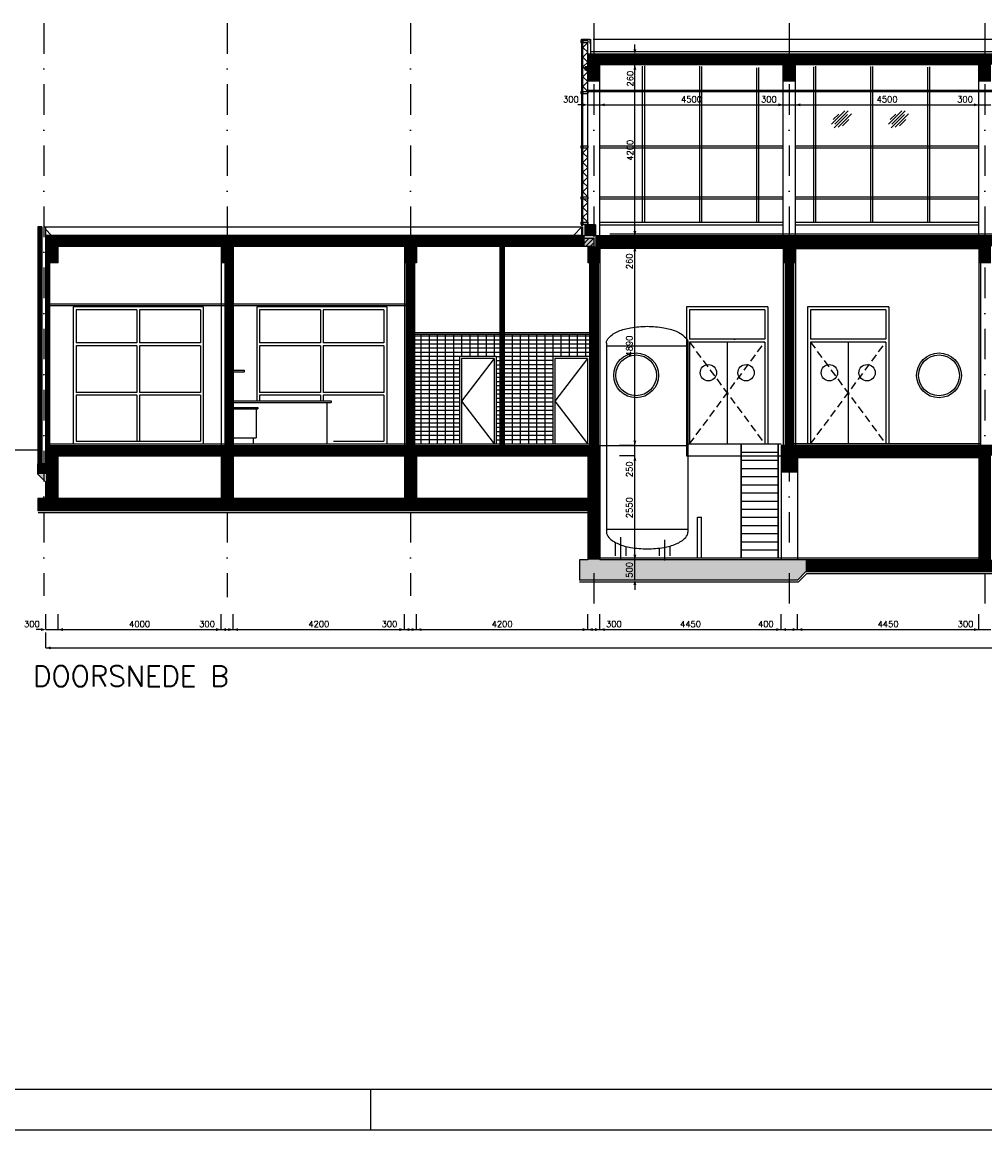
# Model space of a CAD drawing. Extents: x 0 to 118900, y 0 to 84100.
# Tile 2 of 20: x 26340 to 49972, y 0 to 27193. Entities that reach past the tile are written whole.
import ezdxf
from ezdxf.enums import TextEntityAlignment as Align

# ---------------------------------------------------------------- set-up
doc = ezdxf.new("R2010")
doc.units = 0
doc.header["$LTSCALE"] = 60
doc.header["$MEASUREMENT"] = 0
doc.linetypes.add('DASHDOT', pattern=[25, 12.5, -6.25, 0, -6.25])
doc.linetypes.add('HIDDEN2', pattern=[4.6875, 3.125, -1.5625])
doc.layers.get('0').update_dxf_attribs({"linetype": 'CONTINUOUS'})
for name, color, linetype in [('ARCERING', 4, 'CONTINUOUS'), ('BETON', 8, 'CONTINUOUS'), ('CONSTR50', 1, 'CONTINUOUS'), ('GLAS', 8, 'CONTINUOUS'), ('KADER', 2, 'CONTINUOUS'), ('LAAG18', 3, 'CONTINUOUS'), ('LAAG25', 4, 'CONTINUOUS'), ('LAAG35', 7, 'CONTINUOUS'), ('LAAG50', 1, 'CONTINUOUS'), ('MAAT15', 3, 'CONTINUOUS'), ('MAAT20', 4, 'CONTINUOUS'), ('ME-PE', 8, 'CONTINUOUS'), ('ONDERGROND', 8, 'CONTINUOUS'), ('STRAMIEN', 3, 'DASHDOT')]:
    doc.layers.add(name, color=color, linetype=linetype)
doc.styles.add('ROMANS', font='romans')

# ---------------------------------------------------------------- blocks, each defined once
blk = doc.blocks.new('ZUDIMEND')
blk.add_line((-800, 0), (-1600, 0))
at = {"color": 3}
blk.add_solid([(0, 0), (-800, -240), (-800, 240)], dxfattribs=at)
blk = doc.blocks.new('ZUDIMTUS')
at = {"color": 3}
blk.add_solid([(0, 0), (-800, -240), (-800, 240)], dxfattribs=at)
blk = doc.blocks.new('GLAS')
at = {"layer": 'GLAS'}
for p, q in [((389, 529), (716, 856)), ((468, 533), (796, 861)), ((567, 781), (429, 643)), ((454, 444), (781, 772)), ((548, 459), (875, 786)), ((659, 491), (813, 645))]:
    blk.add_line(p, q, dxfattribs=at)
blk = doc.blocks.new('*X22')
at = {"color": 0}
for p, q in [((27072, 21796), (27163, 21887)), ((27075, 21687), (27275, 21887)), ((27188, 21687), (27388, 21887)), ((27300, 21687), (27500, 21887)), ((27412, 21687), (27612, 21887)), ((27524, 21687), (27724, 21887)), ((27637, 21687), (27837, 21887)), ((27749, 21687), (27949, 21887)), ((27861, 21687), (28061, 21887)), ((27974, 21687), (28174, 21887)), ((28086, 21687), (28286, 21887)), ((28198, 21687), (28398, 21887)), ((28310, 21687), (28510, 21887)), ((28423, 21687), (28623, 21887)), ((28535, 21687), (28735, 21887)), ((28647, 21687), (28847, 21887)), ((28759, 21687), (28959, 21887)), ((28872, 21687), (29072, 21887)), ((28984, 21687), (29184, 21887)), ((29096, 21687), (29296, 21887)), ((29208, 21687), (29408, 21887)), ((29321, 21687), (29521, 21887)), ((29433, 21687), (29633, 21887)), ((29545, 21687), (29745, 21887)), ((29657, 21687), (29857, 21887)), ((29770, 21687), (29970, 21887)), ((29882, 21687), (30082, 21887)), ((29994, 21687), (30194, 21887)), ((30106, 21687), (30306, 21887)), ((30219, 21687), (30419, 21887)), ((30331, 21687), (30531, 21887)), ((30443, 21687), (30643, 21887)), ((30555, 21687), (30755, 21887)), ((30668, 21687), (30868, 21887)), ((30780, 21687), (30980, 21887)), ((30892, 21687), (31092, 21887)), ((31004, 21687), (31204, 21887)), ((31117, 21687), (31317, 21887)), ((31229, 21687), (31322, 21781))]:
    blk.add_line(p, q, dxfattribs=at)
blk = doc.blocks.new('*X23')
at = {"color": 0}
for p, q in [((40372, 26228), (40491, 26347)), ((40372, 26340), (40379, 26347)), ((40403, 26147), (40603, 26347)), ((40516, 26147), (40716, 26347)), ((40628, 26147), (40828, 26347)), ((40740, 26147), (40940, 26347)), ((40852, 26147), (41052, 26347)), ((40965, 26147), (41165, 26347)), ((41077, 26147), (41277, 26347)), ((41189, 26147), (41389, 26347)), ((41302, 26147), (41502, 26347)), ((41414, 26147), (41614, 26347)), ((41526, 26147), (41726, 26347)), ((41638, 26147), (41838, 26347)), ((41751, 26147), (41951, 26347)), ((41863, 26147), (42063, 26347)), ((41975, 26147), (42175, 26347)), ((42087, 26147), (42287, 26347)), ((42200, 26147), (42400, 26347)), ((42312, 26147), (42512, 26347)), ((42424, 26147), (42624, 26347)), ((42536, 26147), (42736, 26347)), ((42649, 26147), (42849, 26347)), ((42761, 26147), (42961, 26347)), ((42873, 26147), (43073, 26347)), ((42985, 26147), (43185, 26347)), ((43098, 26147), (43298, 26347)), ((43210, 26147), (43410, 26347)), ((43322, 26147), (43522, 26347)), ((43434, 26147), (43634, 26347)), ((43547, 26147), (43747, 26347)), ((43659, 26147), (43859, 26347)), ((43771, 26147), (43971, 26347)), ((43883, 26147), (44083, 26347)), ((43996, 26147), (44196, 26347)), ((44108, 26147), (44308, 26347)), ((44220, 26147), (44420, 26347)), ((44332, 26147), (44532, 26347)), ((44445, 26147), (44645, 26347)), ((44557, 26147), (44757, 26347)), ((44669, 26147), (44869, 26347)), ((44781, 26147), (44981, 26347)), ((44894, 26147), (45094, 26347)), ((45006, 26147), (45122, 26263)), ((45118, 26147), (45122, 26151)), ((45222, 26251), (45318, 26347)), ((45230, 26147), (45430, 26347)), ((45343, 26147), (45543, 26347)), ((45455, 26147), (45655, 26347)), ((45567, 26147), (45767, 26347)), ((45679, 26147), (45879, 26347)), ((45792, 26147), (45992, 26347)), ((45904, 26147), (46104, 26347)), ((46016, 26147), (46216, 26347)), ((46128, 26147), (46328, 26347)), ((46241, 26147), (46441, 26347)), ((46353, 26147), (46553, 26347)), ((46465, 26147), (46665, 26347)), ((46577, 26147), (46777, 26347)), ((46690, 26147), (46890, 26347)), ((46802, 26147), (47002, 26347)), ((46914, 26147), (47114, 26347)), ((47026, 26147), (47226, 26347)), ((47139, 26147), (47339, 26347)), ((47251, 26147), (47451, 26347)), ((47363, 26147), (47563, 26347)), ((47475, 26147), (47675, 26347)), ((47588, 26147), (47788, 26347)), ((47700, 26147), (47900, 26347)), ((47812, 26147), (48012, 26347)), ((47924, 26147), (48124, 26347)), ((48037, 26147), (48237, 26347)), ((48149, 26147), (48349, 26347)), ((48261, 26147), (48461, 26347)), ((48373, 26147), (48573, 26347)), ((48486, 26147), (48686, 26347)), ((48598, 26147), (48798, 26347)), ((48710, 26147), (48910, 26347)), ((48822, 26147), (49022, 26347)), ((48935, 26147), (49135, 26347)), ((49047, 26147), (49247, 26347)), ((49159, 26147), (49359, 26347)), ((49271, 26147), (49471, 26347)), ((49384, 26147), (49584, 26347)), ((49496, 26147), (49696, 26347)), ((49608, 26147), (49808, 26347)), ((49721, 26147), (49921, 26347)), ((49833, 26147), (49922, 26237)), ((50022, 26337), (50033, 26347)), ((50022, 26224), (50145, 26347)), ((50057, 26147), (50257, 26347)), ((50170, 26147), (50370, 26347)), ((50282, 26147), (50482, 26347)), ((50394, 26147), (50594, 26347)), ((50506, 26147), (50706, 26347)), ((50619, 26147), (50819, 26347)), ((50731, 26147), (50931, 26347)), ((50843, 26147), (51043, 26347)), ((50955, 26147), (51155, 26347)), ((51068, 26147), (51268, 26347)), ((51180, 26147), (51380, 26347)), ((51292, 26147), (51492, 26347)), ((51404, 26147), (51604, 26347)), ((51517, 26147), (51717, 26347)), ((51629, 26147), (51829, 26347)), ((51741, 26147), (51941, 26347)), ((51853, 26147), (52053, 26347)), ((51966, 26147), (52166, 26347)), ((52078, 26147), (52278, 26347)), ((52190, 26147), (52390, 26347)), ((52302, 26147), (52502, 26347)), ((52415, 26147), (52615, 26347)), ((52527, 26147), (52727, 26347)), ((52639, 26147), (52839, 26347)), ((52751, 26147), (52951, 26347)), ((52864, 26147), (52972, 26256))]:
    blk.add_line(p, q, dxfattribs=at)

msp = doc.modelspace()

# ---------------------------------------------------------------- linework, layer by layer
at = {"layer": 'ARCERING'}
for p, q in [((40102, 25492), (40102, 26692)), ((40222, 25492), (40222, 26692)), ((40102, 24157), (40102, 25442)), ((40222, 24157), (40222, 25442)), ((40102, 22907), (40102, 24107)), ((40222, 22907), (40222, 24107)), ((40102, 22284), (40102, 22857)), ((40222, 22284), (40222, 22857))]:
    msp.add_line(p, q, dxfattribs=at)
for points in [[(40222, 25492), (40102, 25612), (40222, 25732), (40102, 25852), (40222, 25972), (40102, 26092), (40222, 26212), (40102, 26332), (40222, 26452), (40102, 26572), (40222, 26692)], [(40222, 22907), (40102, 23027), (40222, 23147), (40102, 23267), (40222, 23387), (40102, 23507), (40222, 23627), (40102, 23747), (40222, 23867), (40102, 23987), (40222, 24107)], [(40222, 22284), (40102, 22404), (40222, 22524), (40102, 22644), (40222, 22764), (40129, 22857)]]:
    msp.add_lwpolyline(points, dxfattribs=at)
at = {"layer": 'BETON'}
for points, const_width in [([(52942, 26277), (40222, 26277)], 260), ([(40372, 25747), (40372, 26147)], 300), ([(45172, 25747), (45172, 26147)], 300), ([(49972, 25747), (49972, 26147)], 300), ([(40282, 22217), (40282, 21947)], 260), ([(27072, 21287), (27072, 21947)], 300), ([(40152, 21817), (26922, 21817)], 260), ([(31372, 21687), (31372, 21287)], 300), ([(35872, 21687), (35872, 21287)], 300), ([(40372, 21687), (40372, 21287)], 300), ([(59822, 21817), (40412, 21817)], 260), ([(45172, 21687), (45172, 21287)], 300), ([(49972, 21687), (49972, 21287)], 300), ([(40372, 16797), (40372, 13997)], 300), ([(45172, 16797), (45172, 16147)], 400), ([(26972, 16097), (26972, 16347)], 500), ([(26922, 16672), (40522, 16672)], 250), ([(27072, 15497), (27072, 16547)], 300), ([(49822, 16672), (45372, 16672)], 250), ([(60222, 16672), (49822, 16672)], 250), ([(40222, 15347), (26722, 15347)], 300), ([(56222, 13847), (45572, 13847)], 300)]:
    msp.add_lwpolyline(points, dxfattribs=dict(at, const_width=const_width))
at = {"layer": 'BETON', "color": 4}
for points, const_width in [([(26772, 22167), (26772, 16347)], 100), ([(38127, 16797), (38127, 21687)], 100), ([(26972, 16797), (26972, 21287)], 100), ([(31417, 21287), (31417, 16797)], 210), ([(35872, 21287), (35872, 16797)], 210), ([(40372, 21287), (40372, 16797)], 210), ([(45172, 21287), (45172, 16797)], 210)]:
    msp.add_lwpolyline(points, dxfattribs=dict(at, const_width=const_width))
at = {"layer": 'BETON', "linetype": 'Continuous', "const_width": 300}
for points in [[(31372, 16547), (31372, 15497)], [(35872, 16547), (35872, 15497)], [(49972, 16547), (49972, 13997)]]:
    msp.add_lwpolyline(points, dxfattribs=at)
at = {"layer": 'BETON'}
for points in [[(40412, 21947), (40522, 21687), (35987, 21950), (36021, 21691)], [(26722, 16097), (26922, 15897), (26722, 16347), (27047, 16102)], [(40022, 13997), (40022, 13497), (50122, 13997), (45572, 13697)], [(40022, 13497), (45372, 13497), (45572, 13697)]]:
    msp.add_solid(points, dxfattribs=at)
at = {"layer": 'CONSTR50'}
for p, q in [((52942, 26407), (40222, 26407)), ((40222, 25747), (40222, 26407)), ((40372, 26147), (40372, 26347)), ((45122, 26347), (40372, 26347)), ((45122, 26147), (40372, 26147)), ((40522, 25747), (40522, 26147)), ((45022, 25747), (45022, 26147)), ((45122, 26147), (45122, 26347)), ((45222, 26147), (45222, 26347)), ((49922, 26347), (45222, 26347)), ((49922, 26147), (45222, 26147)), ((45322, 25747), (45322, 26147)), ((49822, 25747), (49822, 26147)), ((49922, 26147), (49922, 26347)), ((40522, 25747), (40222, 25747)), ((45322, 25747), (45022, 25747)), ((50122, 25747), (49822, 25747)), ((40412, 22217), (40152, 22217)), ((40152, 22217), (40152, 21947)), ((40412, 22217), (40412, 21947)), ((26922, 21287), (26922, 21947)), ((40152, 21947), (26922, 21947)), ((27072, 21887), (31322, 21887)), ((27072, 21687), (27072, 21887)), ((31322, 21887), (31322, 21687)), ((31422, 21887), (35822, 21887)), ((31422, 21887), (31422, 21687)), ((35822, 21887), (35822, 21687)), ((35922, 21887), (40372, 21887)), ((35922, 21887), (35922, 21687)), ((40372, 21887), (40372, 21687)), ((59822, 21947), (40412, 21947)), ((31322, 21687), (27072, 21687)), ((27222, 21287), (27222, 21687)), ((31222, 21687), (31222, 21287)), ((35822, 21687), (31422, 21687)), ((31522, 21687), (31522, 21287)), ((35722, 21687), (35722, 21287)), ((40372, 21687), (35922, 21687)), ((36022, 21687), (36022, 21287)), ((40222, 21687), (40222, 21287)), ((40522, 21687), (40522, 21287)), ((45022, 21687), (40522, 21687)), ((45022, 21687), (45022, 21287)), ((45022, 21687), (45022, 21287)), ((45322, 21687), (45322, 21287)), ((45322, 21687), (45322, 21287)), ((45322, 21687), (49822, 21687)), ((49822, 21687), (49822, 21287)), ((49822, 21687), (49822, 21287)), ((27222, 21287), (26922, 21287)), ((31522, 21287), (31222, 21287)), ((36022, 21287), (35722, 21287)), ((40522, 21287), (40222, 21287)), ((45322, 21287), (45022, 21287)), ((45322, 21287), (45022, 21287)), ((50122, 21287), (49822, 21287)), ((50122, 21287), (49822, 21287)), ((26922, 16797), (40522, 16797)), ((26922, 16347), (26922, 16797)), ((40522, 16797), (40522, 13997)), ((49822, 16797), (44972, 16797)), ((44972, 16797), (44972, 16147)), ((60222, 16797), (49822, 16797)), ((26922, 16347), (26722, 16347)), ((26722, 16097), (26722, 16347)), ((27222, 16547), (31222, 16547)), ((27222, 15497), (27222, 16547)), ((31522, 16547), (35722, 16547)), ((36022, 16547), (40222, 16547)), ((40222, 16547), (40222, 15497)), ((49822, 16547), (45372, 16547)), ((45372, 16547), (45372, 16147)), ((26722, 16097), (26922, 15897)), ((45372, 16147), (44972, 16147)), ((26922, 15497), (26922, 15897)), ((26922, 15497), (26722, 15497)), ((26722, 15497), (26722, 15197)), ((31222, 15497), (27222, 15497)), ((35722, 15497), (31522, 15497)), ((40222, 15497), (36022, 15497)), ((40222, 15197), (26722, 15197)), ((40222, 15197), (40222, 13997)), ((40222, 13997), (40022, 13997)), ((40022, 13997), (40022, 13497)), ((49822, 13997), (40522, 13997)), ((45372, 13497), (45572, 13697)), ((56222, 13697), (45572, 13697)), ((45372, 13497), (40022, 13497))]:
    msp.add_line(p, q, dxfattribs=at)
at = {"layer": 'CONSTR50', "linetype": 'Continuous'}
for p, q in [((31222, 16547), (31222, 15497)), ((31522, 16547), (31522, 15497)), ((35722, 16547), (35722, 15497)), ((36022, 16547), (36022, 15497)), ((49822, 16547), (49822, 13997))]:
    msp.add_line(p, q, dxfattribs=at)
at = {"layer": 'KADER', "color": 3}
msp.add_line((34900, 0), (34900, 1000), dxfattribs=at)
msp.add_line((34900, 0), (34900, 1000), dxfattribs=at)
msp.add_lwpolyline([(0, 0), (118900, 0), (118900, 0), (118900, 84100), (0, 84100)], close=True, dxfattribs=at)
msp.add_lwpolyline([(0, 0), (118900, 0), (118900, 0), (118900, 84100), (0, 84100)], close=True, dxfattribs=at)
at = {"layer": 'KADER'}
msp.add_lwpolyline([(1000, 1000), (117900, 1000), (117900, 1000), (117900, 83100), (1000, 83100)], close=True, dxfattribs=at)
msp.add_lwpolyline([(1000, 1000), (117900, 1000), (117900, 1000), (117900, 83100), (1000, 83100)], close=True, dxfattribs=at)
at = {"layer": 'LAAG18'}
for p, q in [((40292, 26772), (40292, 25952)), ((41572, 22284), (41572, 26112)), ((41622, 22284), (41622, 26117)), ((42972, 22284), (42972, 26112)), ((45822, 22284), (45822, 26110)), ((47222, 22284), (47222, 26106)), ((43022, 22284), (43022, 26103)), ((44372, 22284), (44372, 26068)), ((44422, 22284), (44422, 26078)), ((45772, 22284), (45772, 26099)), ((47172, 22284), (47172, 26103)), ((48572, 22284), (48572, 26089)), ((48622, 22284), (48622, 26099)), ((40522, 21947), (40522, 25747)), ((45022, 21947), (45022, 25747)), ((45322, 21947), (45322, 25747)), ((49822, 21947), (49822, 25747)), ((40222, 25522), (54657, 25522)), ((40222, 25492), (54657, 25492)), ((40522, 24157), (45022, 24157)), ((40522, 24107), (45022, 24107)), ((45322, 24157), (49822, 24157)), ((45322, 24107), (49822, 24107)), ((40522, 22907), (45022, 22907)), ((40522, 22857), (45022, 22857)), ((45322, 22907), (49822, 22907)), ((45322, 22857), (49822, 22857)), ((40522, 22284), (45022, 22284)), ((40522, 22217), (45022, 22217)), ((45322, 22284), (49822, 22284)), ((45322, 22217), (49822, 22217)), ((31422, 21693), (31616, 21887)), ((31422, 21806), (31504, 21887)), ((31528, 21687), (31728, 21887)), ((31640, 21687), (31840, 21887)), ((31753, 21687), (31953, 21887)), ((31865, 21687), (32065, 21887)), ((31977, 21687), (32177, 21887)), ((32089, 21687), (32289, 21887)), ((32202, 21687), (32402, 21887)), ((32314, 21687), (32514, 21887)), ((32426, 21687), (32626, 21887)), ((32539, 21687), (32739, 21887)), ((32651, 21687), (32851, 21887)), ((32763, 21687), (32963, 21887)), ((32875, 21687), (33075, 21887)), ((32988, 21687), (33188, 21887)), ((33100, 21687), (33300, 21887)), ((33212, 21687), (33412, 21887)), ((33324, 21687), (33524, 21887)), ((33437, 21687), (33637, 21887)), ((33549, 21687), (33749, 21887)), ((33661, 21687), (33861, 21887)), ((33773, 21687), (33973, 21887)), ((33886, 21687), (34086, 21887)), ((33998, 21687), (34198, 21887)), ((34110, 21687), (34310, 21887)), ((34222, 21687), (34422, 21887)), ((34335, 21687), (34535, 21887)), ((34447, 21687), (34647, 21887)), ((34559, 21687), (34759, 21887)), ((34671, 21687), (34871, 21887)), ((34784, 21687), (34984, 21887)), ((34896, 21687), (35096, 21887)), ((35008, 21687), (35208, 21887)), ((35120, 21687), (35320, 21887)), ((35233, 21687), (35433, 21887)), ((35345, 21687), (35545, 21887)), ((35457, 21687), (35657, 21887)), ((35569, 21687), (35769, 21887)), ((35682, 21687), (35822, 21828)), ((35922, 21703), (36106, 21887)), ((35922, 21816), (35994, 21887)), ((36018, 21687), (36218, 21887)), ((36131, 21687), (36331, 21887)), ((36243, 21687), (36443, 21887)), ((36355, 21687), (36555, 21887)), ((36467, 21687), (36667, 21887)), ((36580, 21687), (36780, 21887)), ((36692, 21687), (36892, 21887)), ((36804, 21687), (37004, 21887)), ((36916, 21687), (37116, 21887)), ((37029, 21687), (37229, 21887)), ((37141, 21687), (37341, 21887)), ((37253, 21687), (37453, 21887)), ((37365, 21687), (37565, 21887)), ((37478, 21687), (37678, 21887)), ((37590, 21687), (37790, 21887)), ((37702, 21687), (37902, 21887)), ((37814, 21687), (38014, 21887)), ((37927, 21687), (38127, 21887)), ((38039, 21687), (38239, 21887)), ((38151, 21687), (38351, 21887)), ((38263, 21687), (38463, 21887)), ((38376, 21687), (38576, 21887)), ((38488, 21687), (38688, 21887)), ((38600, 21687), (38800, 21887)), ((38712, 21687), (38912, 21887)), ((38825, 21687), (39025, 21887)), ((38937, 21687), (39137, 21887)), ((39049, 21687), (39249, 21887)), ((39161, 21687), (39361, 21887)), ((39274, 21687), (39474, 21887)), ((39386, 21687), (39586, 21887)), ((39498, 21687), (39698, 21887)), ((39610, 21687), (39810, 21887)), ((39723, 21687), (39923, 21887)), ((39835, 21687), (40035, 21887)), ((39947, 21687), (40147, 21887)), ((40059, 21687), (40259, 21887)), ((40172, 21687), (40372, 21887)), ((40284, 21687), (40372, 21775)), ((54657, 21987), (40769, 21987)), ((35794, 21687), (35822, 21716)), ((45022, 21662), (40522, 21662)), ((45022, 21637), (40522, 21637)), ((45322, 21662), (49822, 21662)), ((45322, 21637), (49822, 21637)), ((31222, 21287), (31222, 16797)), ((35722, 21287), (35722, 16797)), ((40522, 21287), (40522, 16797)), ((45022, 21287), (45022, 16797)), ((45322, 21287), (45322, 16797)), ((49822, 21287), (49822, 16797)), ((27022, 20277), (31312, 20277)), ((27022, 20237), (31312, 20237)), ((31522, 20277), (35767, 20277)), ((31522, 20237), (35767, 20237)), ((35977, 19577), (38077, 19577)), ((35977, 19537), (38077, 19537)), ((38177, 19577), (40267, 19577)), ((38177, 19537), (40267, 19537)), ((37927, 18937), (37127, 17887)), ((40217, 18937), (39417, 17887)), ((37127, 17887), (37927, 16837)), ((39417, 17887), (40217, 16837)), ((27022, 16837), (31312, 16837)), ((31522, 16837), (35767, 16837)), ((35977, 16837), (38077, 16837)), ((38177, 16837), (40267, 16837)), ((49867, 16837), (45277, 16837)), ((49822, 16522), (45372, 16522)), ((49822, 16497), (45372, 16497)), ((40222, 15147), (26730, 15147)), ((42915, 15037), (43015, 15037)), ((42915, 14037), (42915, 15037)), ((43015, 14037), (43015, 15037)), ((49822, 14037), (40522, 14037)), ((45393, 13447), (45593, 13647)), ((56201, 13647), (45593, 13647)), ((45393, 13447), (40022, 13447))]:
    msp.add_line(p, q, dxfattribs=at)
at = {"layer": 'LAAG18', "linetype": 'HIDDEN2'}
for p, q in [((42722, 16837), (44572, 19337)), ((42722, 19337), (44572, 16837)), ((45692, 19337), (47542, 16837)), ((45692, 16837), (47542, 19337))]:
    msp.add_line(p, q, dxfattribs=at)
at = {"layer": 'LAAG25'}
for p, q in [((40073, 26772), (40073, 22192)), ((40095, 26727), (40073, 26727)), ((40095, 26707), (40073, 26707)), ((40095, 26772), (40095, 22192)), ((40360, 26772), (52741, 26772)), ((52822, 26467), (40292, 26467)), ((40162, 26012), (40162, 26092)), ((40210, 26092), (40162, 26092)), ((40210, 26012), (40162, 26012)), ((40195, 26012), (40195, 26092)), ((40095, 25477), (40073, 25477)), ((40095, 25457), (40073, 25457)), ((40095, 24142), (40073, 24142)), ((40095, 24122), (40073, 24122)), ((40095, 22892), (40073, 22892)), ((40095, 22872), (40073, 22872)), ((40103, 22157), (26862, 22157)), ((26922, 22101), (27055, 21967)), ((40073, 22157), (39883, 21967)), ((40095, 22269), (40073, 22269)), ((40095, 22249), (40073, 22249)), ((40073, 22172), (40073, 21967)), ((40095, 22172), (40095, 21935)), ((26922, 21967), (40102, 21967)), ((27592, 20202), (27592, 16837)), ((30787, 20202), (27592, 20202)), ((27662, 20132), (27662, 19317)), ((29157, 20132), (27662, 20132)), ((29157, 20132), (29157, 19317)), ((30717, 20132), (29222, 20132)), ((29222, 20132), (29222, 19317)), ((30717, 20132), (30717, 19317)), ((30787, 20202), (30787, 16837)), ((32097, 20202), (32097, 17896)), ((35292, 20202), (32097, 20202)), ((32167, 20132), (32167, 19317)), ((33662, 20132), (32167, 20132)), ((33662, 20132), (33662, 19317)), ((35222, 20132), (33727, 20132)), ((33727, 20132), (33727, 19317)), ((35222, 20132), (35222, 19317)), ((35292, 20202), (35292, 16837)), ((44642, 20202), (42652, 20202)), ((42652, 20202), (42652, 16837)), ((44572, 20132), (42722, 20132)), ((42722, 20132), (42722, 19407)), ((44572, 20132), (44572, 19407)), ((44642, 20202), (44642, 16837)), ((45622, 20202), (45622, 16837)), ((47612, 20202), (45622, 20202)), ((45692, 20132), (45692, 19407)), ((47542, 20132), (45692, 20132)), ((47542, 20132), (47542, 19407)), ((47612, 20202), (47612, 16837)), ((29157, 19317), (27662, 19317)), ((30717, 19317), (29222, 19317)), ((33662, 19317), (32167, 19317)), ((35222, 19317), (33727, 19317)), ((44572, 19407), (42722, 19407)), ((44572, 19337), (42722, 19337)), ((42722, 19337), (42722, 16837)), ((43647, 19337), (43647, 16837)), ((44572, 19337), (44572, 16837)), ((47542, 19407), (45692, 19407)), ((45692, 19337), (45692, 16837)), ((47542, 19337), (45692, 19337)), ((46617, 19337), (46617, 16837)), ((47542, 19337), (47542, 16837)), ((27662, 19247), (27662, 18102)), ((29157, 19247), (27662, 19247)), ((29157, 19247), (29157, 18102)), ((30717, 19247), (29222, 19247)), ((29222, 19247), (29222, 18102)), ((30717, 19247), (30717, 18102)), ((32167, 19247), (32167, 18102)), ((33662, 19247), (32167, 19247)), ((33662, 19247), (33662, 18102)), ((35222, 19247), (33727, 19247)), ((33727, 19247), (33727, 18102)), ((35222, 19247), (35222, 18102)), ((37977, 18987), (37077, 18987)), ((37077, 18987), (37077, 16837)), ((37927, 18937), (37127, 18937)), ((37127, 18937), (37127, 16837)), ((37927, 18937), (37927, 16837)), ((37977, 18987), (37977, 16837)), ((37977, 18987), (37977, 16837)), ((39367, 18987), (39367, 16837)), ((40267, 18987), (39367, 18987)), ((39417, 18937), (39417, 16837)), ((40217, 18937), (39417, 18937)), ((40217, 18937), (40217, 16837)), ((40267, 18987), (40267, 16837)), ((40267, 18987), (40267, 16837)), ((29157, 18102), (27662, 18102)), ((29157, 18032), (27662, 18032)), ((27662, 18032), (27662, 16907)), ((29157, 18032), (29157, 16907)), ((30717, 18102), (29222, 18102)), ((30717, 18032), (29222, 18032)), ((29222, 18032), (29222, 16907)), ((30717, 18032), (30717, 16907)), ((33662, 18102), (32167, 18102)), ((32167, 18032), (32167, 17896)), ((33662, 18032), (32167, 18032)), ((33662, 18032), (33662, 17896)), ((35222, 18102), (33727, 18102)), ((35222, 18032), (33727, 18032)), ((33727, 18032), (33727, 17896)), ((35222, 18032), (35222, 16907)), ((31417, 17896), (33922, 17896)), ((31417, 17856), (33922, 17856)), ((33822, 17856), (33822, 16837)), ((33922, 17896), (33922, 17856)), ((27662, 16907), (30717, 16907)), ((33985, 16907), (35222, 16907)), ((23989, 16697), (26722, 16697)), ((40522, 16797), (42652, 16797)), ((42652, 16837), (44968, 16837)), ((42652, 16837), (42652, 16547)), ((43982, 16837), (43982, 14037)), ((43992, 16837), (43992, 14037)), ((43992, 16637), (44892, 16637)), ((44892, 16837), (44892, 14037)), ((44902, 16837), (44902, 14037)), ((42652, 16547), (44968, 16547)), ((43992, 16437), (44892, 16437)), ((43992, 16237), (44892, 16237)), ((44972, 16147), (44972, 13997)), ((45372, 16147), (45372, 13997)), ((43992, 16037), (44892, 16037)), ((43992, 15837), (44892, 15837)), ((43992, 15637), (44892, 15637)), ((43992, 15437), (44892, 15437)), ((43992, 15237), (44892, 15237)), ((43992, 15037), (44892, 15037)), ((43992, 14837), (44892, 14837)), ((43992, 14637), (44892, 14637)), ((43992, 14437), (44892, 14437)), ((43992, 14237), (44892, 14237))]:
    msp.add_line(p, q, dxfattribs=at)
for centre, radius in [((41411, 18522), 550), ((48847, 18522), 550), ((41411, 18522), 500), ((43185, 18587), 200), ((44110, 18587), 200), ((46155, 18587), 200), ((47080, 18587), 200), ((48847, 18522), 500)]:
    msp.add_circle(centre, radius, dxfattribs=at)
msp.add_point((40369, 26294), dxfattribs=at)
at = {"layer": 'LAAG35'}
for p, q in [((40058, 26742), (40069, 26742)), ((40058, 26742), (40058, 26692)), ((40058, 26692), (40073, 26692)), ((40073, 26727), (40073, 26772)), ((40073, 26772), (40272, 26772)), ((40073, 26742), (40073, 26742)), ((40102, 26742), (40102, 26692)), ((40102, 26742), (40222, 26742)), ((40102, 26692), (40222, 26692)), ((40222, 26742), (40222, 26692)), ((40222, 22217), (40222, 26692)), ((40272, 26772), (40272, 26672)), ((40058, 25492), (40058, 25442)), ((40058, 25492), (40073, 25492)), ((40058, 25442), (40073, 25442)), ((40102, 25492), (40222, 25492)), ((40102, 25492), (40102, 25442)), ((40102, 25442), (40222, 25442)), ((40222, 25492), (40222, 25442)), ((40058, 24157), (40058, 24107)), ((40058, 24157), (40073, 24157)), ((40058, 24107), (40073, 24107)), ((40102, 24157), (40222, 24157)), ((40102, 24157), (40102, 24107)), ((40102, 24107), (40222, 24107)), ((40222, 24157), (40222, 24107)), ((40058, 22907), (40073, 22907)), ((40058, 22907), (40058, 22857)), ((40058, 22857), (40073, 22857)), ((40102, 22907), (40102, 22857)), ((40102, 22907), (40222, 22907)), ((40102, 22857), (40222, 22857)), ((40222, 22907), (40222, 22857)), ((26722, 22167), (26722, 16347)), ((26822, 22167), (26722, 22167)), ((26822, 22167), (26822, 16347)), ((40058, 22284), (40058, 22234)), ((40058, 22284), (40073, 22284)), ((40058, 22234), (40073, 22234)), ((40102, 22284), (40222, 22284)), ((40102, 22284), (40102, 22234)), ((40102, 22234), (40222, 22234)), ((40222, 22284), (40222, 22234)), ((38077, 16797), (38077, 21687)), ((38177, 16797), (38177, 21687)), ((26922, 16797), (26922, 21287)), ((27022, 16797), (27022, 21287)), ((31312, 21287), (31312, 16797)), ((31522, 21287), (31522, 16797)), ((35767, 21287), (35767, 16797)), ((35977, 16797), (35977, 21287)), ((40267, 21287), (40267, 16797)), ((40477, 21287), (40477, 16797)), ((45067, 21287), (45067, 16797)), ((45277, 21287), (45277, 16797)), ((31522, 18653), (31788, 18653)), ((31788, 18601), (31522, 18601)), ((31788, 18653), (31788, 18601)), ((31522, 17737), (32122, 17737)), ((31522, 17697), (32122, 17697)), ((32082, 17697), (32082, 16987)), ((32122, 17737), (32122, 17697)), ((31522, 16987), (32082, 16987)), ((32012, 16987), (32012, 16837))]:
    msp.add_line(p, q, dxfattribs=at)
at = {"layer": 'LAAG35', "linetype": 'Continuous'}
msp.add_line((49867, 21287), (49867, 16797), dxfattribs=at)
at = {"layer": 'MAAT15'}
for p, q in [((41381, 26407), (41006, 26407)), ((41381, 26147), (41381, 26407)), ((41381, 26147), (41006, 26147)), ((41381, 21947), (41381, 26147)), ((40222, 25163), (40222, 25538)), ((40522, 25163), (40522, 25538)), ((45022, 25163), (45022, 25538)), ((45322, 25163), (45322, 25538)), ((49822, 25163), (49822, 25538)), ((40222, 25163), (40522, 25163)), ((40522, 25163), (45022, 25163)), ((45022, 25163), (45322, 25163)), ((45322, 25163), (49822, 25163)), ((49822, 25163), (50122, 25163)), ((41381, 21947), (41006, 21947)), ((41381, 21687), (41381, 21947)), ((41381, 21687), (41006, 21687)), ((41381, 16797), (41381, 21687)), ((41381, 16797), (41006, 16797)), ((41381, 16547), (41381, 16797)), ((41381, 16547), (41006, 16547)), ((41381, 13997), (41381, 16547)), ((41381, 13997), (41006, 13997)), ((41381, 13497), (41381, 13997)), ((41381, 13497), (41006, 13497)), ((26922, 12281), (26922, 12656)), ((27222, 12281), (27222, 12656)), ((31222, 12281), (31222, 12656)), ((31522, 12281), (31522, 12656)), ((35722, 12281), (35722, 12656)), ((36022, 12281), (36022, 12656)), ((40222, 12281), (40222, 12656)), ((40522, 12281), (40522, 12656)), ((44972, 12281), (44972, 12656)), ((45372, 12281), (45372, 12656)), ((49822, 12281), (49822, 12656)), ((26922, 12281), (27222, 12281)), ((27222, 12281), (31222, 12281)), ((31222, 12281), (31522, 12281)), ((31522, 12281), (35722, 12281)), ((35722, 12281), (36022, 12281)), ((36022, 12281), (40222, 12281)), ((40222, 12281), (40522, 12281)), ((40522, 12281), (44972, 12281)), ((44972, 12281), (45372, 12281)), ((45372, 12281), (49822, 12281)), ((49822, 12281), (50122, 12281)), ((26922, 11831), (26922, 12206)), ((26922, 11831), (75122, 11831))]:
    msp.add_line(p, q, dxfattribs=at)
at = {"layer": 'MAAT20'}
msp.add_line((26922, 21947), (26922, 22157), dxfattribs=at)
at = {"layer": 'ME-PE'}
for p, q in [((40684, 19313), (40684, 14676)), ((42684, 19313), (42684, 14676)), ((42684, 19238), (40684, 19238)), ((42684, 14738), (40684, 14738)), ((41027, 14547), (41027, 13987)), ((42107, 14487), (42107, 13977)), ((40897, 14411), (40897, 14088)), ((41157, 14313), (41157, 14088)), ((41977, 14271), (41977, 14088)), ((42237, 14321), (42237, 14088))]:
    msp.add_line(p, q, dxfattribs=at)
for points in [[(40684, 19313, -0.199451), (40739, 19447, -0.098338), (40977, 19605, -0.055559), (41276, 19691, -0.042332), (41684, 19726, -0.042332), (42091, 19691, -0.055559), (42391, 19605, -0.098338), (42628, 19447, -0.199451), (42684, 19313, -0.199451)], [(40684, 14676, 0.199451), (40739, 14542, 0.098338), (40977, 14384, 0.055559), (41276, 14298, 0.042332), (41684, 14263, 0.042332), (42091, 14298, 0.055559), (42391, 14384, 0.098338), (42628, 14542, 0.199451), (42684, 14676, 0.199451)]]:
    msp.add_lwpolyline(points, format="xyb", dxfattribs=at)
msp.add_circle((43825, 19398), 1.04, dxfattribs=at)
at = {"layer": 'ONDERGROND'}
for p, q in [((38077, 19487), (35977, 19487)), ((38077, 19387), (35977, 19387)), ((36127, 19537), (36127, 16837)), ((36327, 19537), (36327, 16837)), ((36527, 19537), (36527, 16837)), ((36727, 19537), (36727, 16837)), ((36927, 19537), (36927, 16837)), ((37127, 19537), (37127, 18987)), ((37327, 19537), (37327, 18987)), ((37527, 19537), (37527, 18987)), ((37727, 19537), (37727, 18987)), ((37927, 19537), (37927, 18987)), ((40267, 19487), (38177, 19487)), ((40267, 19387), (38177, 19387)), ((38367, 19537), (38367, 16837)), ((38567, 19537), (38567, 16837)), ((38767, 19537), (38767, 16837)), ((38967, 19537), (38967, 16837)), ((39167, 19537), (39167, 16837)), ((39367, 19537), (39367, 18987)), ((39567, 19537), (39567, 18987)), ((39767, 19537), (39767, 18987)), ((39967, 19537), (39967, 18987)), ((40167, 19537), (40167, 18987)), ((38077, 19287), (35977, 19287)), ((38077, 19187), (35977, 19187)), ((38077, 19087), (35977, 19087)), ((40267, 19287), (38177, 19287)), ((40267, 19187), (38177, 19187)), ((40267, 19087), (38177, 19087)), ((37077, 18987), (35977, 18987)), ((37077, 18885), (35977, 18885)), ((37077, 18783), (35977, 18783)), ((37977, 18987), (38077, 18987)), ((37977, 18885), (38077, 18885)), ((37977, 18783), (38077, 18783)), ((39367, 18987), (38177, 18987)), ((39367, 18885), (38177, 18885)), ((39367, 18783), (38177, 18783)), ((37077, 18680), (35977, 18680)), ((37077, 18578), (35977, 18578)), ((37977, 18680), (38077, 18680)), ((37977, 18578), (38077, 18578)), ((39367, 18680), (38177, 18680)), ((39367, 18578), (38177, 18578)), ((37077, 18475), (35977, 18475)), ((37077, 18373), (35977, 18373)), ((37077, 18271), (35977, 18271)), ((37977, 18475), (38077, 18475)), ((37977, 18373), (38077, 18373)), ((37977, 18271), (38077, 18271)), ((39367, 18475), (38177, 18475)), ((39367, 18373), (38177, 18373)), ((39367, 18271), (38177, 18271)), ((37077, 18168), (35977, 18168)), ((37077, 18066), (35977, 18066)), ((37077, 17964), (35977, 17964)), ((37977, 18168), (38077, 18168)), ((37977, 18066), (38077, 18066)), ((37977, 17964), (38077, 17964)), ((39367, 18168), (38177, 18168)), ((39367, 18066), (38177, 18066)), ((39367, 17964), (38177, 17964)), ((37077, 17861), (35977, 17861)), ((37077, 17759), (35977, 17759)), ((37977, 17861), (38077, 17861)), ((37977, 17759), (38077, 17759)), ((39367, 17861), (38177, 17861)), ((39367, 17759), (38177, 17759)), ((37077, 17656), (35977, 17656)), ((37077, 17554), (35977, 17554)), ((37077, 17452), (35977, 17452)), ((37977, 17656), (38077, 17656)), ((37977, 17554), (38077, 17554)), ((37977, 17452), (38077, 17452)), ((39367, 17656), (38177, 17656)), ((39367, 17554), (38177, 17554)), ((39367, 17452), (38177, 17452)), ((37077, 17349), (35977, 17349)), ((37077, 17247), (35977, 17247)), ((37077, 17144), (35977, 17144)), ((37977, 17349), (38077, 17349)), ((37977, 17247), (38077, 17247)), ((37977, 17144), (38077, 17144)), ((39367, 17349), (38177, 17349)), ((39367, 17247), (38177, 17247)), ((39367, 17144), (38177, 17144)), ((37077, 17042), (35977, 17042)), ((37077, 16940), (35977, 16940)), ((37977, 17042), (38077, 17042)), ((37977, 16940), (38077, 16940)), ((39367, 17042), (38177, 17042)), ((39367, 16940), (38177, 16940))]:
    msp.add_line(p, q, dxfattribs=at)
at = {"layer": 'STRAMIEN'}
for p, q in [((26872, 37669), (26872, 13111)), ((31372, 37669), (31372, 13076)), ((35872, 37669), (35872, 13111)), ((40372, 37669), (40372, 12911)), ((45172, 37669), (45172, 12820)), ((49972, 37669), (49972, 12911))]:
    msp.add_line(p, q, dxfattribs=at)

# ---------------------------------------------------------------- block references
at = {"layer": 'LAAG18'}
for name, p in [('*X23', (0, 0)), ('GLAS', (45822, 24157)), ('GLAS', (47222, 24157)), ('*X22', (0, 0))]:
    msp.add_blockref(name, p, dxfattribs=at)
at = {"layer": 'MAAT15', "xscale": 0.15, "yscale": 0.15, "zscale": 0.15}
for name, p, rotation in [('ZUDIMEND', (41381, 26407), 270), ('ZUDIMTUS', (41381, 26147), 90), ('ZUDIMTUS', (40522, 25163), 180), ('ZUDIMTUS', (45322, 25163), 180), ('ZUDIMTUS', (41381, 21947), 270), ('ZUDIMTUS', (41381, 21687), 90), ('ZUDIMTUS', (41381, 16797), 270), ('ZUDIMTUS', (41381, 16547), 90), ('ZUDIMTUS', (41381, 13997), 270), ('ZUDIMEND', (41381, 13497), 90), ('ZUDIMTUS', (27222, 12281), 180), ('ZUDIMTUS', (31222, 12281), 180), ('ZUDIMTUS', (31522, 12281), 180), ('ZUDIMTUS', (35722, 12281), 180), ('ZUDIMTUS', (36022, 12281), 180), ('ZUDIMTUS', (40222, 12281), 180), ('ZUDIMTUS', (40522, 12281), 180), ('ZUDIMTUS', (44972, 12281), 180), ('ZUDIMTUS', (45372, 12281), 180), ('ZUDIMTUS', (26922, 11831), 180)]:
    msp.add_blockref(name, p, dxfattribs=dict(at, rotation=rotation))
for name, p in [('ZUDIMEND', (40222, 25163)), ('ZUDIMTUS', (45022, 25163)), ('ZUDIMTUS', (49822, 25163)), ('ZUDIMEND', (26922, 12281)), ('ZUDIMTUS', (31222, 12281)), ('ZUDIMTUS', (31522, 12281)), ('ZUDIMTUS', (35722, 12281)), ('ZUDIMTUS', (36022, 12281)), ('ZUDIMTUS', (40222, 12281)), ('ZUDIMTUS', (40522, 12281)), ('ZUDIMTUS', (44972, 12281)), ('ZUDIMTUS', (45372, 12281)), ('ZUDIMTUS', (49822, 12281))]:
    msp.add_blockref(name, p, dxfattribs=at)

# ---------------------------------------------------------------- texts
at = {"layer": 'LAAG50', "style": 'ROMANS'}
msp.add_text('DOORSNEDE B', height=500, dxfattribs=at).set_placement((26609, 10887))
at = {"layer": 'MAAT15', "style": 'ROMANS'}
for s, p in [('260', (41339, 25805)), ('4200', (41338, 24047)), ('260', (41321, 21321)), ('4890', (41321, 19242)), ('250', (41321, 16216)), ('2550', (41321, 15272)), ('500', (41321, 13747))]:
    msp.add_text(s, height=150, rotation=90, dxfattribs=at).set_placement(p, align=Align.CENTER)
for s, p in [('300', (39810, 25223)), ('4500', (42772, 25223)), ('300', (44671, 25223)), ('4500', (47572, 25223)), ('300', (49485, 25223)), ('300', (26578, 12341)), ('4000', (29222, 12341)), ('300', (30878, 12341)), ('4200', (33622, 12341)), ('300', (35357, 12341)), ('4200', (38122, 12341)), ('300', (40866, 12341)), ('4450', (42747, 12341)), ('400', (44596, 12341)), ('4450', (47597, 12341)), ('300', (49498, 12341))]:
    msp.add_text(s, height=150, dxfattribs=at).set_placement(p, align=Align.CENTER)

doc.saveas('drawing.dxf')
